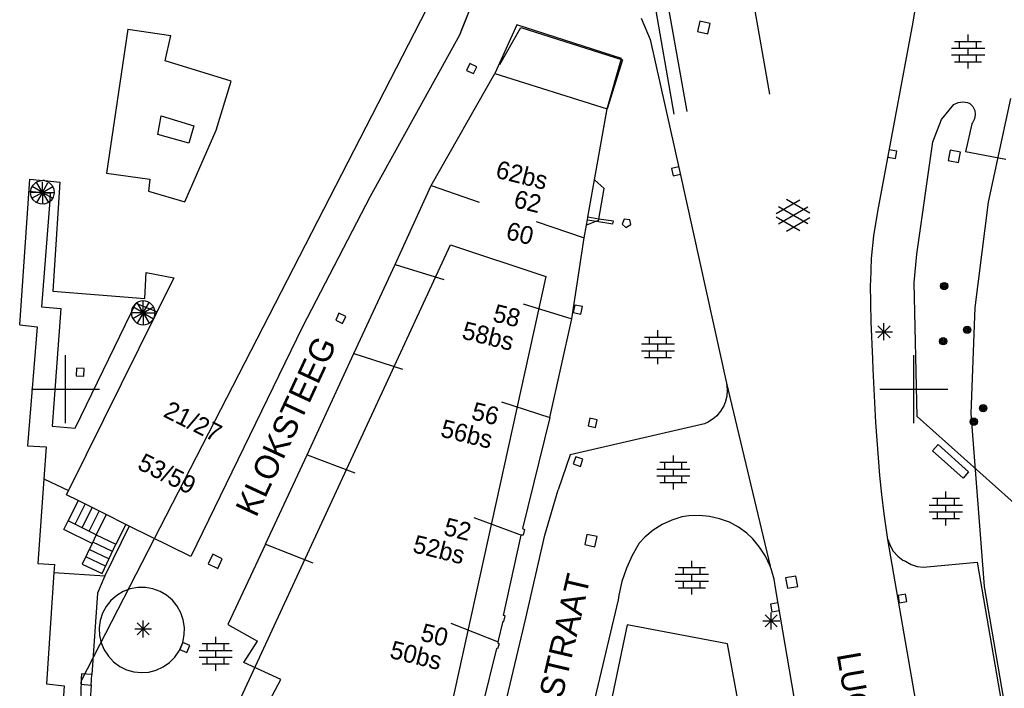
# Model space of a CAD drawing. Header units: millimetres. Extents: x 135944 to 142000, y 454200 to 456692.
# Tile 110 of 185: x 137047 to 137105, y 456282 to 456322. Entities that reach past the tile are written whole.
import ezdxf
from ezdxf.enums import TextEntityAlignment as Align

# ---------------------------------------------------------------- set-up
doc = ezdxf.new("R2010")
doc.units = ezdxf.units.MM
for name, color, linetype in [('TotaalGBKN2013_Bistad', 251, 'Continuous'), ('TotaalGBKN2013X$0$Contouren', 251, 'Continuous'), ('TotaalGBKN2013X$0$DELETE-LEVEL', 251, 'Continuous')]:
    doc.layers.add(name, color=color, linetype=linetype)
doc.styles.add('TotaalGBKN2013X$0$GBKN binnenstad 2009$0$Standard', font='txt')

msp = doc.modelspace()

# ---------------------------------------------------------------- linework, layer by layer
at = {"layer": 'TotaalGBKN2013_Bistad'}
for p, q in [((137074.061, 456323.022), (137073.221, 456320.868)), ((137099.958, 456321.638), (137100.223, 456323.253)), ((137083.941, 456321.882), (137084.471, 456320.611)), ((137076.595, 456321.484), (137075.299, 456318.618)), ((137082.781, 456319.49), (137076.595, 456321.484)), ((137087.387, 456321.692), (137087.262, 456321.085)), ((137087.994, 456321.567), (137087.387, 456321.692)), ((137087.869, 456320.96), (137087.994, 456321.567)), ((137097.881, 456310.485), (137099.958, 456321.638)), ((137053.666, 456321.222), (137052.408, 456312.735)), ((137053.666, 456321.222), (137056.199, 456320.86)), ((137055.882, 456319.367), (137056.199, 456320.86)), ((137073.221, 456320.868), (137067.96, 456311.357)), ((137087.262, 456321.085), (137087.869, 456320.96)), ((137103.201, 456320.507), (137103.201, 456320.907)), ((137084.471, 456320.611), (137086.201, 456312.891)), ((137102.221, 456320.107), (137104.181, 456320.107)), ((137102.401, 456320.507), (137104.001, 456320.507)), ((137102.701, 456320.107), (137102.701, 456320.507)), ((137103.201, 456319.707), (137103.201, 456320.107)), ((137103.701, 456320.107), (137103.701, 456320.507)), ((137102.221, 456319.707), (137104.181, 456319.707)), ((137102.701, 456319.307), (137102.701, 456319.707)), ((137103.701, 456319.307), (137103.701, 456319.707)), ((137059.764, 456318.154), (137055.882, 456319.367)), ((137073.83, 456319.206), (137073.639, 456318.799)), ((137074.237, 456319.015), (137073.83, 456319.206)), ((137074.046, 456318.608), (137074.237, 456319.015)), ((137081.92, 456316.524), (137082.781, 456319.49)), ((137102.401, 456319.307), (137104.001, 456319.307)), ((137103.201, 456318.907), (137103.201, 456319.307)), ((137071.55, 456312.004), (137075.299, 456318.618)), ((137073.639, 456318.799), (137074.046, 456318.608)), ((137075.299, 456318.618), (137081.92, 456316.524)), ((137058.876, 456315.282), (137059.764, 456318.154)), ((137101.641, 456315.91), (137102.357, 456316.794)), ((137102.357, 456316.794), (137102.616, 456316.907)), ((137102.616, 456316.907), (137102.896, 456316.944)), ((137102.896, 456316.944), (137103.175, 456316.901)), ((137103.175, 456316.901), (137103.301, 456316.853)), ((137103.301, 456316.853), (137103.479, 456316.669)), ((137103.479, 456316.669), (137103.592, 456316.44)), ((137055.443, 456315.015), (137055.634, 456316.127)), ((137055.634, 456316.127), (137057.565, 456315.53)), ((137081.184, 456312.339), (137081.92, 456316.524)), ((137103.629, 456316.187), (137103.587, 456315.935)), ((137103.592, 456316.44), (137103.629, 456316.187)), ((137057.565, 456315.53), (137057.261, 456314.501)), ((137101.134, 456314.584), (137101.641, 456315.91)), ((137103.425, 456315.653), (137103.046, 456313.987)), ((137103.469, 456315.708), (137103.425, 456315.653)), ((137103.587, 456315.935), (137103.469, 456315.708)), ((137057.261, 456314.501), (137055.443, 456315.015)), ((137057.038, 456311.051), (137058.876, 456315.282)), ((137100.175, 456307.962), (137101.134, 456314.584)), ((137098.999, 456314.039), (137098.556, 456314.118)), ((137098.92, 456313.596), (137098.999, 456314.039)), ((137102.144, 456314.094), (137102.035, 456313.483)), ((137102.755, 456313.985), (137102.144, 456314.094)), ((137102.646, 456313.374), (137102.755, 456313.985)), ((137105.436, 456313.55), (137103.046, 456313.987)), ((137098.477, 456313.675), (137098.92, 456313.596)), ((137102.035, 456313.483), (137102.646, 456313.374)), ((137052.408, 456312.735), (137054.967, 456312.392)), ((137086.153, 456313.11), (137085.714, 456313.012)), ((137085.714, 456313.012), (137085.812, 456312.573)), ((137085.812, 456312.573), (137086.251, 456312.671)), ((137086.201, 456312.891), (137088.961, 456300.351)), ((137047.297, 456303.794), (137047.892, 456312.39)), ((137047.297, 456303.794), (137047.892, 456312.39)), ((137047.892, 456312.39), (137048.667, 456312.306)), ((137047.892, 456312.39), (137048.667, 456312.306)), ((137047.972, 456311.829), (137048.083, 456312.037)), ((137047.972, 456311.829), (137048.083, 456312.037)), ((137048.083, 456312.037), (137048.257, 456312.196)), ((137048.083, 456312.037), (137048.257, 456312.196)), ((137048.257, 456312.196), (137048.332, 456312.238)), ((137048.257, 456312.196), (137048.332, 456312.238)), ((137048.636, 456311.607), (137048.286, 456312.213)), ((137048.636, 456311.607), (137048.286, 456312.213)), ((137048.332, 456312.238), (137048.495, 456312.293)), ((137048.332, 456312.238), (137048.495, 456312.293)), ((137048.495, 456312.293), (137048.667, 456312.306)), ((137048.495, 456312.293), (137048.667, 456312.306)), ((137048.636, 456311.607), (137048.636, 456312.204)), ((137048.636, 456311.607), (137048.636, 456312.204)), ((137048.636, 456311.607), (137048.959, 456312.166)), ((137048.636, 456311.607), (137048.959, 456312.166)), ((137048.755, 456312.297), (137048.667, 456312.306)), ((137048.755, 456312.297), (137048.667, 456312.306)), ((137048.755, 456312.297), (137049.664, 456312.198)), ((137048.755, 456312.297), (137048.91, 456312.251)), ((137048.755, 456312.297), (137049.664, 456312.198)), ((137048.755, 456312.297), (137048.91, 456312.251)), ((137048.91, 456312.251), (137049.051, 456312.171)), ((137048.91, 456312.251), (137049.051, 456312.171)), ((137049.051, 456312.171), (137049.215, 456312.001)), ((137049.051, 456312.171), (137049.215, 456312.001)), ((137049.215, 456312.001), (137049.313, 456311.787)), ((137049.215, 456312.001), (137049.313, 456311.787)), ((137049.664, 456312.198), (137049.248, 456305.777)), ((137049.664, 456312.198), (137049.248, 456305.777)), ((137054.967, 456312.392), (137054.897, 456311.68)), ((137069.432, 456307.355), (137071.55, 456312.004)), ((137071.55, 456312.004), (137074.388, 456311.033)), ((137080.796, 456310.135), (137081.184, 456312.339)), ((137081.756, 456311.833), (137081.184, 456312.339)), ((137047.843, 456311.676), (137049.099, 456311.554)), ((137047.843, 456311.676), (137049.099, 456311.554)), ((137047.936, 456311.596), (137047.972, 456311.829)), ((137047.936, 456311.596), (137047.972, 456311.829)), ((137048.636, 456311.607), (137047.936, 456311.607)), ((137048.636, 456311.607), (137047.936, 456311.607)), ((137047.979, 456311.364), (137047.936, 456311.596)), ((137047.979, 456311.364), (137047.936, 456311.596)), ((137048.636, 456311.607), (137048.03, 456311.957)), ((137048.636, 456311.607), (137048.03, 456311.957)), ((137048.636, 456311.607), (137048.03, 456311.257)), ((137048.636, 456311.607), (137048.03, 456311.257)), ((137048.636, 456311.607), (137048.286, 456311.001)), ((137048.636, 456311.607), (137048.286, 456311.001)), ((137048.636, 456311.607), (137049.242, 456311.957)), ((137048.636, 456311.607), (137049.242, 456311.957)), ((137048.636, 456311.607), (137049.336, 456311.607)), ((137048.636, 456311.607), (137048.636, 456310.907)), ((137048.636, 456311.607), (137048.986, 456311.001)), ((137048.636, 456311.607), (137049.242, 456311.257)), ((137048.636, 456311.607), (137049.336, 456311.607)), ((137048.636, 456311.607), (137048.636, 456310.907)), ((137048.636, 456311.607), (137048.986, 456311.001)), ((137048.636, 456311.607), (137049.242, 456311.257)), ((137049.099, 456311.554), (137049.066, 456311.125)), ((137049.099, 456311.554), (137049.066, 456311.125)), ((137049.334, 456311.552), (137049.276, 456311.323)), ((137049.334, 456311.552), (137049.276, 456311.323)), ((137049.313, 456311.787), (137049.334, 456311.552)), ((137049.313, 456311.787), (137049.334, 456311.552)), ((137054.897, 456311.68), (137057.038, 456311.051)), ((137081.44, 456310.034), (137081.756, 456311.833)), ((137048.097, 456311.16), (137047.979, 456311.364)), ((137048.097, 456311.16), (137047.979, 456311.364)), ((137048.277, 456311.006), (137048.097, 456311.16)), ((137048.277, 456311.006), (137048.097, 456311.16)), ((137048.496, 456310.921), (137048.277, 456311.006)), ((137048.496, 456310.921), (137048.277, 456311.006)), ((137048.732, 456310.914), (137048.496, 456310.921)), ((137048.732, 456310.914), (137048.496, 456310.921)), ((137049.066, 456311.125), (137048.587, 456304.853)), ((137049.066, 456311.125), (137048.587, 456304.853)), ((137048.957, 456310.985), (137048.732, 456310.914)), ((137048.957, 456310.985), (137048.732, 456310.914)), ((137049.145, 456311.127), (137048.957, 456310.985)), ((137049.145, 456311.127), (137048.957, 456310.985)), ((137049.276, 456311.323), (137049.145, 456311.127)), ((137049.276, 456311.323), (137049.145, 456311.127)), ((137067.96, 456311.357), (137063.973, 456303.674)), ((137091.881, 456310.357), (137093.283, 456311.166)), ((137093.881, 456310.374), (137092.495, 456311.175)), ((137092.018, 456309.744), (137093.751, 456310.743)), ((137093.751, 456309.755), (137092.019, 456310.757)), ((137097.646, 456309.041), (137097.858, 456310.365)), ((137097.858, 456310.365), (137097.881, 456310.485)), ((137077.743, 456309.886), (137080.581, 456308.915)), ((137080.581, 456308.915), (137080.715, 456309.68)), ((137080.715, 456309.68), (137080.77, 456309.992)), ((137081.295, 456309.91), (137080.715, 456309.68)), ((137080.77, 456309.992), (137080.796, 456310.135)), ((137080.77, 456309.992), (137081.295, 456309.91)), ((137081.44, 456310.034), (137080.796, 456310.135)), ((137081.295, 456309.91), (137081.427, 456309.962)), ((137081.295, 456309.91), (137082.268, 456309.757)), ((137081.427, 456309.962), (137081.44, 456310.034)), ((137082.291, 456309.901), (137081.44, 456310.034)), ((137082.268, 456309.757), (137082.291, 456309.901)), ((137082.926, 456310.021), (137082.802, 456309.737)), ((137082.802, 456309.737), (137083.033, 456309.532)), ((137083.259, 456309.988), (137082.926, 456310.021)), ((137083.033, 456309.532), (137083.322, 456309.702)), ((137083.322, 456309.702), (137083.259, 456309.988)), ((137093.282, 456309.334), (137091.881, 456310.143)), ((137092.495, 456309.325), (137093.881, 456310.125)), ((137079.838, 456304.154), (137080.581, 456308.915)), ((137097.514, 456307.706), (137097.646, 456309.041)), ((137100.016, 456306.285), (137100.175, 456307.962)), ((137067.002, 456302.103), (137069.432, 456307.355)), ((137069.43, 456307.351), (137072.298, 456306.47)), ((137097.461, 456306.366), (137097.514, 456307.706)), ((137054.672, 456305.348), (137054.749, 456306.888)), ((137054.749, 456306.888), (137056.387, 456306.566)), ((137056.387, 456306.566), (137050.179, 456294.028)), ((137097.46, 456306.177), (137097.461, 456306.366)), ((137097.486, 456303.975), (137097.46, 456306.177)), ((137100.211, 456298.382), (137100.016, 456306.285)), ((137049.248, 456305.777), (137054.672, 456305.348)), ((137053.877, 456304.509), (137054.147, 456305.064)), ((137054.147, 456305.064), (137055.391, 456304.555)), ((137054.581, 456304.503), (137054.231, 456305.109)), ((137054.581, 456304.503), (137054.581, 456305.203)), ((137054.581, 456304.503), (137054.931, 456305.109)), ((137076.972, 456305.034), (137079.838, 456304.154)), ((137048.587, 456304.853), (137049.726, 456304.761)), ((137048.587, 456304.853), (137049.726, 456304.761)), ((137049.726, 456304.761), (137049.21, 456297.816)), ((137049.726, 456304.761), (137049.21, 456297.816)), ((137050.559, 456297.693), (137053.877, 456304.509)), ((137054.581, 456304.503), (137053.881, 456304.503)), ((137054.581, 456304.503), (137053.975, 456304.853)), ((137054.581, 456304.503), (137053.975, 456304.153)), ((137054.581, 456304.503), (137054.231, 456303.897)), ((137054.581, 456304.503), (137055.187, 456304.853)), ((137054.581, 456304.503), (137055.281, 456304.503)), ((137054.581, 456304.503), (137054.581, 456303.803)), ((137054.581, 456304.503), (137054.931, 456303.897)), ((137054.581, 456304.503), (137055.187, 456304.153)), ((137066.119, 456304.48), (137065.928, 456304.073)), ((137066.526, 456304.289), (137066.119, 456304.48)), ((137080.023, 456304.962), (137079.932, 456304.521)), ((137079.932, 456304.521), (137080.373, 456304.43)), ((137080.464, 456304.871), (137080.023, 456304.962)), ((137080.373, 456304.43), (137080.464, 456304.871)), ((137065.928, 456304.073), (137066.335, 456303.882)), ((137066.335, 456303.882), (137066.526, 456304.289)), ((137078.551, 456298.332), (137079.838, 456304.154)), ((137097.592, 456301.776), (137097.486, 456303.975)), ((137098.246, 456302.889), (137098.246, 456303.889)), ((137047.297, 456303.794), (137048.321, 456303.687)), ((137047.297, 456303.794), (137048.321, 456303.687)), ((137048.321, 456303.687), (137047.76, 456296.657)), ((137048.321, 456303.687), (137047.76, 456296.657)), ((137063.973, 456303.674), (137057.376, 456290.143)), ((137084.923, 456303.072), (137084.923, 456303.472)), ((137097.746, 456303.389), (137098.746, 456303.389)), ((137097.892, 456303.035), (137098.6, 456303.743)), ((137098.6, 456303.035), (137097.892, 456303.743)), ((137083.943, 456302.672), (137085.903, 456302.672)), ((137084.123, 456303.072), (137085.723, 456303.072)), ((137084.423, 456302.672), (137084.423, 456303.072)), ((137084.923, 456302.272), (137084.923, 456302.672)), ((137085.423, 456302.672), (137085.423, 456303.072)), ((137064.24, 456296.132), (137067.002, 456302.103)), ((137067.002, 456302.103), (137069.854, 456301.172)), ((137083.943, 456302.272), (137085.903, 456302.272)), ((137084.423, 456301.872), (137084.423, 456302.272)), ((137085.423, 456301.872), (137085.423, 456302.272)), ((137050, 456300), (137050, 456302)), ((137050, 456300), (137050, 456302)), ((137084.123, 456301.872), (137085.723, 456301.872)), ((137084.923, 456301.472), (137084.923, 456301.872)), ((137097.613, 456301.173), (137097.592, 456301.776)), ((137100, 456300), (137100, 456302)), ((137050.652, 456301.244), (137050.623, 456300.795)), ((137050.652, 456301.244), (137050.623, 456300.795)), ((137051.101, 456301.215), (137050.652, 456301.244)), ((137051.101, 456301.215), (137050.652, 456301.244)), ((137051.072, 456300.766), (137051.101, 456301.215)), ((137051.072, 456300.766), (137051.101, 456301.215)), ((137097.768, 456298.042), (137097.613, 456301.173)), ((137050.623, 456300.795), (137051.072, 456300.766)), ((137050.623, 456300.795), (137051.072, 456300.766)), ((137088.961, 456300.351), (137091.528, 456289.566)), ((137088.961, 456300.351), (137089.006, 456299.972)), ((137048, 456300), (137050, 456300)), ((137048, 456300), (137050, 456300)), ((137050, 456300), (137052, 456300)), ((137050, 456298), (137050, 456300)), ((137050, 456300), (137052, 456300)), ((137050, 456298), (137050, 456300)), ((137089.006, 456299.972), (137088.981, 456299.591)), ((137098, 456300), (137100, 456300)), ((137100, 456300), (137102, 456300)), ((137100, 456298), (137100, 456300)), ((137075.701, 456299.263), (137078.551, 456298.332)), ((137088.88, 456299.209), (137088.803, 456299.026)), ((137088.981, 456299.591), (137088.88, 456299.209)), ((137088.617, 456298.704), (137088.392, 456298.437)), ((137088.803, 456299.026), (137088.617, 456298.704)), ((137078.551, 456298.332), (137076.927, 456291.785)), ((137080.897, 456298.284), (137080.8, 456297.845)), ((137081.336, 456298.187), (137080.897, 456298.284)), ((137081.239, 456297.748), (137081.336, 456298.187)), ((137087.883, 456298.06), (137087.674, 456297.96)), ((137088.261, 456298.321), (137087.883, 456298.06)), ((137088.392, 456298.437), (137088.261, 456298.321)), ((137098.004, 456294.915), (137097.768, 456298.042)), ((137106.735, 456292.542), (137100.211, 456298.382)), ((137049.21, 456297.816), (137050.559, 456297.693)), ((137049.21, 456297.816), (137050.559, 456297.693)), ((137087.674, 456297.96), (137079.741, 456296.131)), ((137080.8, 456297.845), (137081.239, 456297.748)), ((137047.76, 456296.657), (137048.859, 456296.6)), ((137047.76, 456296.657), (137048.859, 456296.6)), ((137048.859, 456296.6), (137048.723, 456294.721)), ((137048.859, 456296.6), (137048.723, 456294.721)), ((137101.106, 456296.362), (137101.439, 456296.735)), ((137102.903, 456294.759), (137101.106, 456296.362)), ((137101.439, 456296.735), (137103.236, 456295.132)), ((137061.783, 456290.859), (137064.24, 456296.132)), ((137064.24, 456296.132), (137067.05, 456295.078)), ((137079.741, 456296.131), (137079.047, 456294.058)), ((137080.074, 456296.022), (137079.931, 456295.595)), ((137080.501, 456295.879), (137080.074, 456296.022)), ((137080.358, 456295.452), (137080.501, 456295.879)), ((137085.83, 456295.693), (137085.83, 456296.093)), ((137079.931, 456295.595), (137080.358, 456295.452)), ((137084.85, 456295.293), (137086.81, 456295.293)), ((137085.03, 456295.693), (137086.63, 456295.693)), ((137085.33, 456295.293), (137085.33, 456295.693)), ((137085.83, 456294.893), (137085.83, 456295.293)), ((137086.33, 456295.293), (137086.33, 456295.693)), ((137103.236, 456295.132), (137102.903, 456294.759)), ((137048.723, 456294.721), (137048.359, 456289.715)), ((137048.723, 456294.721), (137048.359, 456289.715)), ((137048.723, 456294.721), (137050.179, 456294.028)), ((137048.723, 456294.721), (137050.179, 456294.028)), ((137084.85, 456294.893), (137086.81, 456294.893)), ((137085.33, 456294.493), (137085.33, 456294.893)), ((137086.33, 456294.493), (137086.33, 456294.893)), ((137098.121, 456293.783), (137098.004, 456294.915)), ((137050.051, 456293.769), (137050.179, 456294.028)), ((137050.051, 456293.769), (137050.179, 456294.028)), ((137078.26, 456291.388), (137079.047, 456294.058)), ((137085.03, 456294.493), (137086.63, 456294.493)), ((137085.83, 456294.093), (137085.83, 456294.493)), ((137101.898, 456293.572), (137101.898, 456293.972)), ((137050.736, 456293.43), (137050.051, 456293.769)), ((137050.736, 456293.43), (137050.051, 456293.769)), ((137050.736, 456293.43), (137050.154, 456292.238)), ((137050.736, 456293.43), (137050.154, 456292.238)), ((137052.397, 456292.608), (137050.736, 456293.43)), ((137098.259, 456292.653), (137098.121, 456293.783)), ((137101.098, 456293.572), (137102.698, 456293.572)), ((137101.398, 456293.172), (137101.398, 456293.572)), ((137102.398, 456293.172), (137102.398, 456293.572)), ((137050.563, 456292.036), (137051.151, 456293.225)), ((137050.563, 456292.036), (137051.151, 456293.225)), ((137050.978, 456291.831), (137051.566, 456293.02)), ((137050.978, 456291.831), (137051.566, 456293.02)), ((137051.393, 456291.626), (137051.981, 456292.815)), ((137051.393, 456291.626), (137051.981, 456292.815)), ((137100.918, 456293.172), (137102.878, 456293.172)), ((137101.898, 456292.772), (137101.898, 456293.172)), ((137049.899, 456291.719), (137050.154, 456292.238)), ((137049.899, 456291.719), (137050.154, 456292.238)), ((137051.809, 456291.419), (137050.154, 456292.238)), ((137051.809, 456291.419), (137050.154, 456292.238)), ((137052.397, 456292.608), (137051.809, 456291.419)), ((137053.563, 456292.03), (137052.397, 456292.608)), ((137074.076, 456292.442), (137076.884, 456291.389)), ((137085.73, 456292.277), (137085.163, 456292.014)), ((137086.325, 456292.466), (137085.73, 456292.277)), ((137086.747, 456292.53), (137086.325, 456292.466)), ((137087.356, 456292.554), (137086.747, 456292.53)), ((137087.964, 456292.499), (137087.356, 456292.554)), ((137088.558, 456292.364), (137087.964, 456292.499)), ((137089.13, 456292.153), (137088.558, 456292.364)), ((137098.479, 456291.142), (137098.259, 456292.653)), ((137100.918, 456292.772), (137102.878, 456292.772)), ((137101.098, 456292.372), (137102.698, 456292.372)), ((137101.398, 456292.372), (137101.398, 456292.772)), ((137101.898, 456291.972), (137101.898, 456292.372)), ((137102.398, 456292.372), (137102.398, 456292.772)), ((137051.565, 456290.902), (137049.899, 456291.719)), ((137051.565, 456290.902), (137049.899, 456291.719)), ((137053.758, 456291.934), (137052.315, 456288.99)), ((137053.563, 456292.03), (137052.972, 456290.87)), ((137053.758, 456291.934), (137053.563, 456292.03)), ((137057.376, 456290.143), (137053.758, 456291.934)), ((137076.927, 456291.785), (137077.056, 456291.725)), ((137077.056, 456291.725), (137076.966, 456291.385)), ((137084.635, 456291.681), (137084.154, 456291.282)), ((137085.163, 456292.014), (137084.635, 456291.681)), ((137089.669, 456291.868), (137089.13, 456292.153)), ((137090.167, 456291.516), (137089.669, 456291.868)), ((137051.809, 456291.419), (137051.565, 456290.902)), ((137051.809, 456291.419), (137051.565, 456290.902)), ((137051.809, 456291.419), (137052.972, 456290.87)), ((137075.823, 456286.661), (137076.863, 456291.395)), ((137076.966, 456291.385), (137076.863, 456291.395)), ((137077.126, 456286.509), (137078.26, 456291.388)), ((137080.728, 456291.441), (137080.603, 456290.834)), ((137081.335, 456291.316), (137080.728, 456291.441)), ((137081.21, 456290.709), (137081.335, 456291.316)), ((137084.154, 456291.282), (137083.811, 456290.925)), ((137090.508, 456291.182), (137090.167, 456291.516)), ((137090.915, 456290.687), (137090.508, 456291.182)), ((137098.479, 456291.142), (137098.601, 456290.776)), ((137100.87, 456277.261), (137098.479, 456291.142)), ((137051.565, 456290.902), (137050.986, 456289.677)), ((137051.565, 456290.902), (137050.986, 456289.677)), ((137052.56, 456289.999), (137051.397, 456290.548)), ((137052.765, 456290.434), (137051.602, 456290.983)), ((137052.149, 456289.128), (137052.972, 456290.87)), ((137061.783, 456290.859), (137059.575, 456286.12)), ((137061.783, 456290.859), (137064.573, 456289.756)), ((137080.603, 456290.834), (137081.21, 456290.709)), ((137083.811, 456290.925), (137083.401, 456290.203)), ((137091.256, 456290.146), (137090.915, 456290.687)), ((137098.601, 456290.776), (137098.795, 456290.442)), ((137052.354, 456289.563), (137051.191, 456290.112)), ((137058.684, 456290.267), (137058.411, 456289.71)), ((137059.241, 456289.994), (137058.684, 456290.267)), ((137058.968, 456289.437), (137059.241, 456289.994)), ((137083.401, 456290.203), (137083.063, 456289.445)), ((137091.528, 456289.566), (137091.256, 456290.146)), ((137098.795, 456290.442), (137099.054, 456290.156)), ((137099.054, 456290.156), (137099.366, 456289.929)), ((137099.366, 456289.929), (137099.514, 456289.852)), ((137048.359, 456289.715), (137049.352, 456289.658)), ((137048.359, 456289.715), (137049.352, 456289.658)), ((137049.352, 456289.658), (137049.317, 456289.183)), ((137049.352, 456289.658), (137049.317, 456289.183)), ((137050.986, 456289.677), (137052.149, 456289.128)), ((137058.411, 456289.71), (137058.968, 456289.437)), ((137083.063, 456289.445), (137082.8, 456288.658)), ((137086.118, 456289.488), (137087.718, 456289.488)), ((137086.418, 456289.088), (137086.418, 456289.488)), ((137086.918, 456289.488), (137086.918, 456289.888)), ((137087.418, 456289.088), (137087.418, 456289.488)), ((137091.588, 456289.407), (137091.528, 456289.566)), ((137091.764, 456288.793), (137091.588, 456289.407)), ((137099.514, 456289.852), (137099.84, 456289.665)), ((137099.84, 456289.665), (137100.198, 456289.552)), ((137100.198, 456289.552), (137100.572, 456289.517)), ((137100.572, 456289.517), (137100.777, 456289.531)), ((137100.777, 456289.531), (137103.734, 456289.811)), ((137103.734, 456289.811), (137106.12, 456276.047)), ((137049.317, 456289.183), (137048.872, 456282.624)), ((137049.317, 456289.183), (137048.872, 456282.624)), ((137049.317, 456289.183), (137052.315, 456288.99)), ((137052.315, 456288.99), (137051.879, 456287.971)), ((137085.938, 456289.088), (137087.898, 456289.088)), ((137086.918, 456288.688), (137086.918, 456289.088)), ((137091.862, 456288.163), (137091.764, 456288.793)), ((137093.056, 456288.985), (137092.445, 456288.88)), ((137092.445, 456288.88), (137092.55, 456288.269)), ((137093.161, 456288.374), (137093.056, 456288.985)), ((137053.819, 456288.225), (137053.4, 456288.066)), ((137054.259, 456288.308), (137053.819, 456288.225)), ((137054.707, 456288.311), (137054.259, 456288.308)), ((137055.149, 456288.234), (137054.707, 456288.311)), ((137055.569, 456288.08), (137055.149, 456288.234)), ((137082.8, 456288.658), (137082.613, 456287.849)), ((137085.938, 456288.688), (137087.898, 456288.688)), ((137086.118, 456288.288), (137087.718, 456288.288)), ((137086.418, 456288.288), (137086.418, 456288.688)), ((137086.918, 456287.888), (137086.918, 456288.288)), ((137087.418, 456288.288), (137087.418, 456288.688)), ((137107.006, 456200), (137091.862, 456288.163)), ((137092.55, 456288.269), (137093.161, 456288.374)), ((137051.879, 456287.971), (137051.556, 456283.177)), ((137051.879, 456287.971), (137051.556, 456283.177)), ((137053.016, 456287.835), (137052.679, 456287.539)), ((137053.4, 456288.066), (137053.016, 456287.835)), ((137055.956, 456287.854), (137055.569, 456288.08)), ((137056.297, 456287.563), (137055.956, 456287.854)), ((137082.569, 456287.582), (137080.457, 456278.655)), ((137082.613, 456287.849), (137082.569, 456287.582)), ((137099.517, 456287.922), (137099.073, 456287.846)), ((137099.073, 456287.846), (137099.149, 456287.402)), ((137099.593, 456287.478), (137099.517, 456287.922)), ((137052.401, 456287.189), (137052.188, 456286.794)), ((137052.679, 456287.539), (137052.401, 456287.189)), ((137056.58, 456287.216), (137056.297, 456287.563)), ((137056.798, 456286.824), (137056.58, 456287.216)), ((137091.997, 456287.397), (137091.553, 456287.321)), ((137091.553, 456287.321), (137091.629, 456286.878)), ((137099.149, 456287.402), (137099.593, 456287.478)), ((137052.188, 456286.794), (137052.049, 456286.368)), ((137056.942, 456286.4), (137056.798, 456286.824)), ((137073.521, 456271.251), (137077.126, 456286.509)), ((137075.912, 456286.641), (137075.823, 456286.661)), ((137075.837, 456286.301), (137075.912, 456286.641)), ((137091.248, 456285.985), (137091.956, 456286.693)), ((137091.956, 456285.985), (137091.248, 456286.693)), ((137091.602, 456285.839), (137091.602, 456286.839)), ((137091.629, 456286.878), (137092.072, 456286.953)), ((137052.049, 456286.368), (137051.988, 456285.925)), ((137051.988, 456285.925), (137052.007, 456285.477)), ((137051.988, 456285.925), (137052.007, 456285.477)), ((137054.075, 456285.862), (137055.075, 456285.862)), ((137054.221, 456285.508), (137054.929, 456286.216)), ((137054.929, 456285.508), (137054.221, 456286.216)), ((137054.575, 456285.362), (137054.575, 456286.362)), ((137057.009, 456285.957), (137056.942, 456286.4)), ((137056.996, 456285.509), (137057.009, 456285.957)), ((137059.575, 456286.12), (137061.308, 456285.142)), ((137072.711, 456286.211), (137075.501, 456285.108)), ((137075.501, 456285.108), (137075.797, 456286.321)), ((137075.797, 456286.321), (137075.837, 456286.301)), ((137083.1, 456286.103), (137081.945, 456280.55)), ((137089.017, 456284.987), (137083.1, 456286.103)), ((137091.102, 456286.339), (137092.102, 456286.339)), ((137052.007, 456285.477), (137052.105, 456285.04)), ((137056.904, 456285.071), (137056.996, 456285.509)), ((137058.851, 456285.003), (137058.851, 456285.403)), ((137052.105, 456285.04), (137052.279, 456284.627)), ((137056.733, 456284.651), (137056.904, 456285.071)), ((137056.911, 456285.073), (137056.736, 456284.658)), ((137057.326, 456284.898), (137056.911, 456285.073)), ((137057.151, 456284.483), (137057.326, 456284.898)), ((137058.051, 456285.003), (137059.651, 456285.003)), ((137058.351, 456284.603), (137058.351, 456285.003)), ((137059.351, 456284.603), (137059.351, 456285.003)), ((137060.502, 456283.878), (137061.308, 456285.142)), ((137075.411, 456284.707), (137074.548, 456281.219)), ((137075.471, 456284.692), (137075.411, 456284.707)), ((137075.556, 456284.982), (137075.471, 456284.692)), ((137075.501, 456285.108), (137075.481, 456285.027)), ((137075.481, 456285.027), (137075.556, 456284.982)), ((137090.149, 456278.903), (137089.017, 456284.987)), ((137052.279, 456284.627), (137052.523, 456284.251)), ((137052.523, 456284.251), (137052.83, 456283.925)), ((137056.122, 456283.885), (137056.437, 456284.203)), ((137056.437, 456284.203), (137056.691, 456284.573)), ((137056.691, 456284.573), (137056.733, 456284.651)), ((137056.736, 456284.658), (137057.151, 456284.483)), ((137057.871, 456284.603), (137059.831, 456284.603)), ((137057.871, 456284.203), (137059.831, 456284.203)), ((137058.351, 456283.803), (137058.351, 456284.203)), ((137058.851, 456284.203), (137058.851, 456284.603)), ((137059.351, 456283.803), (137059.351, 456284.203)), ((137052.83, 456283.925), (137053.191, 456283.659)), ((137053.191, 456283.659), (137053.592, 456283.46)), ((137055.349, 456283.439), (137055.755, 456283.627)), ((137055.755, 456283.627), (137056.122, 456283.885)), ((137058.051, 456283.803), (137059.651, 456283.803)), ((137058.851, 456283.403), (137058.851, 456283.803)), ((137062.689, 456282.89), (137060.502, 456283.878)), ((137050.937, 456283.219), (137050.896, 456282.6)), ((137050.937, 456283.219), (137050.896, 456282.6)), ((137051.556, 456283.178), (137050.937, 456283.219)), ((137051.556, 456283.178), (137050.937, 456283.219)), ((137051.515, 456282.559), (137051.556, 456283.178)), ((137051.515, 456282.559), (137051.556, 456283.178)), ((137053.592, 456283.46), (137054.023, 456283.337)), ((137054.023, 456283.337), (137054.469, 456283.291)), ((137054.469, 456283.291), (137054.915, 456283.326)), ((137054.915, 456283.326), (137055.349, 456283.439)), ((137048.872, 456282.624), (137049.92, 456282.517)), ((137048.872, 456282.624), (137049.92, 456282.517)), ((137049.92, 456282.517), (137049.591, 456277.608)), ((137049.92, 456282.517), (137049.591, 456277.608)), ((137050.896, 456282.6), (137051.515, 456282.559)), ((137050.896, 456282.6), (137051.515, 456282.559)), ((137051.513, 456282.562), (137051.443, 456281.625)), ((137051.513, 456282.562), (137051.443, 456281.625)), ((137061.575, 456280.81), (137062.689, 456282.89))]:
    msp.add_line(p, q, dxfattribs=at)
for centre, radius in [((137101.793, 456306.08), 0.215), ((137101.793, 456306.08), 0.155), ((137101.793, 456306.08), 0.095), ((137101.793, 456306.08), 0.035), ((137103.145, 456303.498), 0.215), ((137103.145, 456303.498), 0.155), ((137103.145, 456303.498), 0.095), ((137103.145, 456303.498), 0.035), ((137101.735, 456302.825), 0.215), ((137101.735, 456302.825), 0.155), ((137101.735, 456302.825), 0.095), ((137101.735, 456302.825), 0.035), ((137104.09, 456298.886), 0.215), ((137104.09, 456298.886), 0.155), ((137104.09, 456298.886), 0.095), ((137104.09, 456298.886), 0.035), ((137103.539, 456298.087), 0.215), ((137103.539, 456298.087), 0.155), ((137103.539, 456298.087), 0.095), ((137103.539, 456298.087), 0.035)]:
    msp.add_circle(centre, radius, dxfattribs=at)
for centre, radius, start, end in [((137054.581, 456304.503), 0.7, 0, 180), ((137053.881, 456304.503), 0, 0, 0), ((137054.581, 456304.503), 0.7, 180, 0)]:
    msp.add_arc(centre, radius, start, end, dxfattribs=at)
at = {"layer": 'TotaalGBKN2013X$0$Contouren'}
for p, q in [((137074.151, 456328.017), (137050.915, 456282.802)), ((137104.4, 456311.025), (137105.718, 456317.141)), ((137103.621, 456304.818), (137104.4, 456311.025)), ((137059.533, 456280.07), (137072.686, 456308.506)), ((137072.686, 456308.506), (137078.309, 456306.653)), ((137078.309, 456306.653), (137067.77, 456258.77)), ((137103.385, 456298.567), (137103.621, 456304.818)), ((137104.175, 456288.368), (137103.385, 456298.567)), ((137123.476, 456174.965), (137104.175, 456288.368)), ((137050.915, 456282.802), (137050.688, 456275.982))]:
    msp.add_line(p, q, dxfattribs=at)
at = {"layer": 'TotaalGBKN2013X$0$DELETE-LEVEL'}
for p, q in [((137085.877, 456316.209), (137084.076, 456326.652)), ((137090.333, 456323.997), (137091.493, 456317.387)), ((137074.061, 456323.022), (137073.308, 456321.092)), ((137085.462, 456322.88), (137086.614, 456316.364)), ((137075.602, 456319.153), (137076.83, 456321.325)), ((137076.83, 456321.325), (137082.838, 456319.425)), ((137082.838, 456319.425), (137081.92, 456316.524)), ((137081.711, 456315.336), (137081.92, 456316.524))]:
    msp.add_line(p, q, dxfattribs=at)

# ---------------------------------------------------------------- texts
at = {"layer": 'TotaalGBKN2013_Bistad', "style": 'TotaalGBKN2013X$0$GBKN binnenstad 2009$0$Standard'}
for s, rotation, p in [('62bs', 346.1079, (137078.388, 456312.262)), ('62', 346.1008, (137078.007, 456310.883)), ('60', 346.1079, (137077.553, 456309)), ('58', 346.1079, (137076.775, 456304.15)), ('58bs', 346.1079, (137076.399, 456302.77)), ('56', 346.1079, (137075.515, 456298.375)), ('56bs', 346.1079, (137075.139, 456296.995)), ('52', 346.1079, (137073.879, 456291.558)), ('52bs', 346.1079, (137073.5, 456290.179)), ('50', 346.1079, (137072.517, 456285.325)), ('50bs', 346.1079, (137072.146, 456283.946))]:
    msp.add_text(s, height=1.054, rotation=rotation, dxfattribs=at).set_placement(p, align=Align.MIDDLE_RIGHT)
for s, rotation, p in [('KLOKSTEEG', 65.08981, (137061.237, 456292.389)), ('LANGE JUFFERSTRAAT', 76.86223, (137076.08, 456268.036)), ('LUCASBOLWERK', 279.83551, (137095.455, 456284.368))]:
    msp.add_text(s, height=1.4, rotation=rotation, dxfattribs=at).set_placement(p)
for s, p in [('21/27', (137055.933, 456298.882)), ('53/59', (137054.405, 456295.8))]:
    msp.add_text(s, height=1.054, rotation=333.6701, dxfattribs=at).set_placement(p, align=Align.MIDDLE_LEFT)

doc.saveas('drawing.dxf')
